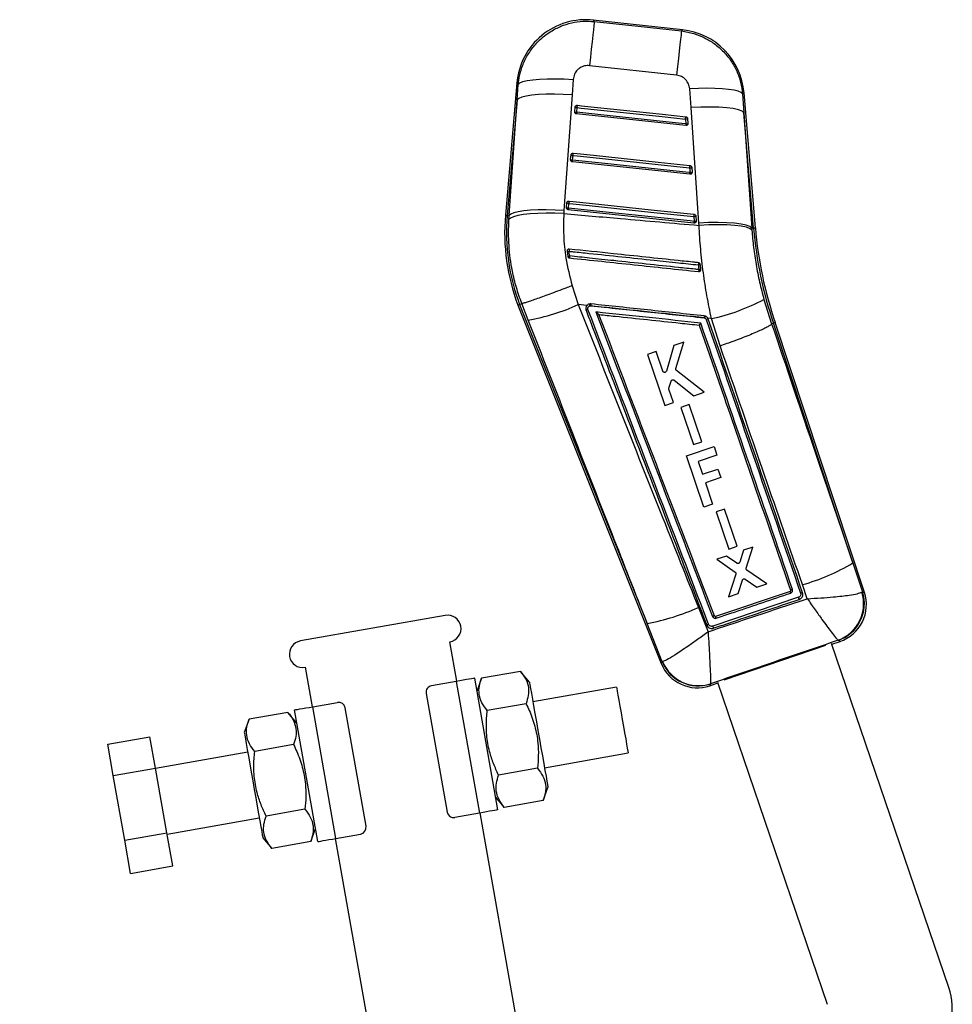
# Model space of a CAD drawing. Extents: x 42 to 518, y 34 to 408.
# Tile 5 of 14: x 311 to 395, y 163 to 251. Entities that reach past the tile are written whole.
import ezdxf

# ---------------------------------------------------------------- set-up
doc = ezdxf.new("R2010")
doc.units = 0
doc.header["$LTSCALE"] = 1.5
doc.layers.get('0').update_dxf_attribs({"linetype": 'CONTINUOUS'})
doc.styles.add('SLDTEXTSTYLE0', font='TXT', dxfattribs={"width": 0.75})
doc.dimstyles.new('SLDDIMSTYLE5', dxfattribs={"dimtxt": 5.25, "dimasz": 4.953, "dimexe": 0, "dimexo": 0.0625, "dimgap": 1.3125, "dimtad": 1, "dimdec": 4, "dimlfac": 2.5, "dimzin": 12, "dimtxsty": 'SLDTEXTSTYLE0', "dimsah": 1, "dimcen": 0.09, "dimazin": 3, "dimtfac": 1, "dimtofl": 0, "dimtmove": 0, "dimatfit": 3, "dimtolj": 1, "dimtzin": 12})

# ---------------------------------------------------------------- blocks, each defined once
blk = doc.blocks.new('_D_8')
at = {"color": 179, "linetype": 'CONTINUOUS'}
blk.add_line((351.12, 93.799), (311.128, 93.799), dxfattribs=at)
blk.add_arc((354.224, 93.799), 41.596, 100, 180, dxfattribs=at)
for points in [[(347.001, 134.763), (342.006, 134.357), (342.359, 132.874)], [(312.628, 93.799), (313.682, 98.698), (312.16, 98.788)]]:
    blk.add_solid(points, dxfattribs=at)
at = {"color": 179, "linetype": 'CONTINUOUS', "insert": (312.419, 119.222, 0.06), "char_height": 5.25, "attachment_point": 1, "rotation": 49.98101, "style": 'SLDTEXTSTYLE0'}
blk.add_mtext('80°', dxfattribs=at)

msp = doc.modelspace()

# ---------------------------------------------------------------- linework, layer by layer
at = {"color": 7, "linetype": 'CONTINUOUS'}
for p, q in [((370.592715, 250.222687), (362.587226, 251.092947)), ((370.066271, 246.151925), (362.244094, 247.000835)), ((360.785951, 245.766429), (360.687663, 244.382248)), ((355.727064, 245.451091), (354.703391, 233.577372)), ((355.759538, 243.933783), (355.85491, 245.318339)), ((371.354249, 243.24239), (371.238871, 244.922007)), ((355.759538, 243.933783), (354.865474, 233.563397)), ((355.030155, 233.549199), (355.759538, 243.933783)), ((360.687663, 244.382248), (359.957406, 233.998148)), ((375.985545, 244.461105), (376.097973, 242.781345)), ((377.128603, 232.44303), (376.111447, 244.566605)), ((360.92437, 242.865539), (360.960829, 243.288425)), ((361.10295, 242.817796), (361.139407, 243.240682)), ((372.059618, 232.876528), (371.354249, 243.24239)), ((360.92374, 242.85321), (360.92437, 242.865539)), ((361.10295, 242.817796), (361.087156, 242.668567)), ((370.882464, 241.630203), (361.087156, 242.668567)), ((370.862126, 242.209972), (370.898254, 241.779388)), ((371.047565, 242.256133), (371.083691, 241.825549)), ((376.097973, 242.781345), (376.804294, 232.415823)), ((376.966489, 232.429431), (376.097973, 242.781345)), ((370.898254, 241.779388), (370.882464, 241.630203)), ((371.083691, 241.825549), (371.080901, 241.776187)), ((360.553945, 238.568927), (360.590404, 238.991813)), ((360.73254, 238.521174), (360.768998, 238.94406)), ((360.553313, 238.556508), (360.553945, 238.568927)), ((371.249504, 237.255422), (360.716731, 238.371954)), ((371.229183, 237.835191), (371.26531, 237.404607)), ((371.414606, 237.881351), (371.450732, 237.450767)), ((371.450732, 237.450767), (371.447959, 237.401495)), ((360.182888, 234.259833), (360.18352, 234.272314)), ((360.18352, 234.272314), (360.219979, 234.6952)), ((360.362126, 234.224562), (360.398583, 234.647448)), ((354.865474, 233.563397), (355.030155, 233.549199)), ((355.006948, 233.189166), (355.030155, 233.549199)), ((359.957406, 233.998148), (359.941588, 233.735398)), ((371.616545, 232.880632), (360.346307, 234.075342)), ((371.596235, 233.460409), (371.632362, 233.029825)), ((371.781647, 233.506561), (371.817772, 233.075977)), ((371.817772, 233.075977), (371.815013, 233.026768)), ((372.074244, 232.669506), (372.059618, 232.876528)), ((376.966489, 232.429431), (376.804294, 232.415823)), ((376.804294, 232.415823), (376.816805, 232.233397)), ((360.233632, 230.379901), (360.23396, 230.34151)), ((360.23396, 230.34151), (360.289366, 229.907475)), ((372.237957, 228.675214), (372.239565, 228.730915)), ((360.692892, 227.259419), (361.236875, 225.559355)), ((355.826475, 225.518487), (355.978057, 225.577567)), ((355.826475, 225.518487), (368.688284, 193.35488)), ((355.978057, 225.577567), (356.168113, 225.651632)), ((355.978057, 225.577567), (367.42389, 196.954901)), ((356.168328, 225.651676), (356.168113, 225.651632)), ((356.75261, 224.170856), (356.168328, 225.651676)), ((362.016286, 225.477601), (361.236875, 225.559355)), ((362.28328, 225.449599), (362.363269, 225.454319)), ((377.899128, 226.020346), (378.585593, 223.838262)), ((363.091065, 224.673028), (363.091301, 224.672411)), ((372.524114, 224.379996), (372.568815, 224.371002)), ((373.193239, 224.305485), (372.863444, 224.340085)), ((372.900742, 224.25995), (372.863444, 224.340085)), ((373.970706, 221.850664), (373.193239, 224.305485)), ((378.585593, 223.838262), (378.585342, 223.83802)), ((378.749062, 223.893104), (378.585593, 223.838262)), ((378.749062, 223.893104), (378.9033, 223.944844)), ((385.861935, 202.380509), (378.749062, 223.893104)), ((386.913692, 199.717746), (378.9033, 223.944844)), ((369.819297, 221.891175), (369.143898, 219.595382)), ((370.709465, 222.194237), (369.819297, 221.891175)), ((369.992187, 219.816933), (370.709465, 222.194237)), ((368.228367, 221.34952), (367.448341, 221.083955)), ((367.448341, 221.083955), (369.008019, 216.499881)), ((368.827408, 219.588927), (368.228367, 221.34952)), ((372.545455, 217.704175), (370.04925, 219.638307)), ((369.378012, 218.069107), (369.575761, 218.703807)), ((369.83773, 218.785096), (371.619264, 217.388863)), ((369.788108, 216.765455), (369.379342, 217.966799)), ((371.619264, 217.388863), (372.545455, 217.704175)), ((369.008019, 216.499881), (369.788108, 216.765455)), ((371.178844, 216.585712), (370.433059, 216.331805)), ((372.313082, 213.252262), (371.178844, 216.585712)), ((370.433059, 216.331805), (371.567245, 212.998346)), ((371.567245, 212.998346), (372.313082, 213.252262)), ((370.954412, 211.978186), (373.42129, 212.81778)), ((373.42129, 212.81778), (373.684234, 212.045206)), ((372.51455, 207.394219), (370.954412, 211.978186)), ((373.684234, 212.045206), (371.99747, 211.471114)), ((371.99747, 211.471114), (372.385927, 210.329763)), ((372.385927, 210.329763), (373.774178, 210.802252)), ((373.774178, 210.802252), (374.033817, 210.039378)), ((374.033817, 210.039378), (372.645565, 209.566898)), ((372.645565, 209.566898), (373.294663, 207.659731)), ((373.294663, 207.659731), (372.51455, 207.394219)), ((374.368586, 207.213662), (373.622797, 206.959755)), ((373.622797, 206.959755), (374.75701, 203.626261)), ((375.502854, 203.880177), (374.368586, 207.213662)), ((374.75701, 203.626261), (375.502854, 203.880177)), ((376.069239, 203.514386), (375.721381, 202.442629)), ((376.907829, 203.79988), (376.069239, 203.514386)), ((376.312888, 201.919992), (376.907829, 203.79988)), ((374.540698, 202.994002), (373.684529, 202.702517)), ((373.684529, 202.702517), (375.313276, 201.5602)), ((375.469198, 202.35754), (374.540698, 202.994002)), ((385.861935, 202.380509), (386.741373, 199.794582)), ((378.16195, 200.507156), (376.376921, 201.7339)), ((375.375779, 201.373572), (374.716468, 199.33419)), ((375.588947, 199.631209), (375.969969, 200.835208)), ((376.224333, 200.921307), (377.255001, 200.198398)), ((380.237666, 199.82448), (373.562999, 197.579963)), ((377.255001, 200.198398), (378.16195, 200.507156)), ((380.288756, 199.929408), (380.291832, 199.917642)), ((381.789068, 199.16885), (381.349539, 200.43344)), ((381.369791, 199.685792), (381.362518, 199.708895)), ((386.687273, 199.756084), (386.741373, 199.794582)), ((381.004752, 199.296863), (373.298209, 196.703225)), ((374.716468, 199.33419), (375.588947, 199.631209)), ((372.012219, 198.392359), (372.886768, 196.200767)), ((349.312805, 197.666384), (336.313343, 195.374226)), ((373.459957, 197.628109), (373.460062, 197.62784)), ((368.770654, 193.515719), (367.42389, 196.954901)), ((350.354693, 191.75754), (349.729561, 195.302843)), ((383.987657, 195.087033), (384.736312, 195.341838)), ((384.5711, 195.432953), (384.549736, 195.439033)), ((383.417676, 194.973137), (374.284765, 191.864783)), ((394.475959, 164.270503), (383.96336, 195.158424)), ((368.770654, 193.515719), (368.810526, 193.519961)), ((336.730098, 193.01069), (337.355231, 189.465382)), ((356.047728, 192.648632), (352.558985, 192.033472)), ((356.855993, 191.685379), (356.047728, 192.648632)), ((350.295605, 191.747119), (348.079788, 191.356411)), ((350.295605, 191.747119), (352.379383, 179.929427)), ((351.920538, 192.033637), (354.004316, 180.215945)), ((352.558985, 192.033472), (352.128917, 190.85187)), ((364.672795, 191.235926), (357.16856, 189.912725)), ((373.029873, 191.357591), (373.763592, 191.607309)), ((373.105826, 191.536405), (373.098411, 191.524791)), ((373.739296, 191.678696), (383.578501, 162.769329)), ((347.593092, 190.661339), (349.468493, 180.025415)), ((337.873166, 177.371588), (335.789386, 189.18928)), ((337.41432, 189.475802), (339.630138, 189.866511)), ((339.498099, 177.658106), (337.41432, 189.475802)), ((342.20061, 178.743891), (340.325212, 189.379815)), ((356.559033, 189.748878), (353.07029, 189.133722)), ((331.700757, 188.355605), (331.270687, 187.174002)), ((335.189499, 188.970765), (331.700757, 188.355605)), ((335.997765, 188.007512), (335.189499, 188.970765)), ((319.027654, 186.120341), (322.809314, 186.787152)), ((323.307485, 183.961887), (322.809314, 186.787152)), ((319.525826, 183.295081), (319.027654, 186.120341)), ((335.700804, 186.071011), (332.212062, 185.455851)), ((331.583254, 185.401348), (323.310869, 183.9427)), ((358.210449, 184.003881), (365.714684, 185.327078)), ((319.525826, 183.295081), (323.307485, 183.961887)), ((324.329984, 178.163014), (323.307485, 183.961887)), ((357.581642, 183.949375), (354.092899, 183.334214)), ((320.548324, 177.496203), (319.525826, 183.295081)), ((358.092947, 181.04962), (358.523016, 182.231227)), ((353.795938, 181.397713), (354.604204, 180.43446)), ((336.723414, 180.271507), (333.234672, 179.656347)), ((358.092947, 181.04962), (354.604204, 180.43446)), ((324.352758, 178.033856), (332.625144, 179.4925)), ((352.379383, 179.929427), (350.163566, 179.538719)), ((358.950279, 143.009553), (352.438472, 179.939843)), ((337.234719, 177.371753), (337.664787, 178.553356)), ((320.548324, 177.496203), (324.329984, 178.163014)), ((324.854311, 175.189405), (324.329984, 178.163014)), ((332.937711, 177.719846), (333.745975, 176.756593)), ((339.43901, 177.64769), (348.034595, 128.899705)), ((339.498099, 177.658106), (341.713915, 178.048814)), ((321.072651, 174.522594), (320.548324, 177.496203)), ((337.234719, 177.371753), (333.745975, 176.756593)), ((321.072651, 174.522594), (324.854311, 175.189405))]:
    msp.add_line(p, q, dxfattribs=at)
at = {"color": 7, "linetype": 'CONTINUOUS', "flags": 128}
for points in [[(362.676113, 250.965757), (362.662468, 250.841794), (362.634988, 250.590516), (362.594416, 250.218735), (362.541851, 249.736501), (362.478713, 249.156857), (362.406712, 248.495478), (362.327794, 247.770272), (362.244094, 247.000835)], [(362.676113, 250.965757), (366.61868, 250.537104), (370.498137, 250.1153)], [(370.498137, 250.1153), (370.484491, 249.991355), (370.457018, 249.740166), (370.416461, 249.368537), (370.363916, 248.886509), (370.300804, 248.307107), (370.228831, 247.646014), (370.149942, 246.921084), (370.066271, 246.151925)], [(355.85491, 245.318339), (355.997502, 245.450858), (356.2694, 245.56825), (356.663118, 245.667277), (357.167814, 245.745195), (357.769589, 245.799885), (358.451872, 245.829819), (359.195875, 245.834191), (359.981109, 245.812858), (360.785951, 245.766429)], [(375.985545, 244.461105), (375.849405, 244.589207), (375.589953, 244.703309), (375.213989, 244.800414), (374.73137, 244.877983), (374.154749, 244.93397), (373.499244, 244.966916), (372.78204, 244.975955), (372.02194, 244.960854), (371.238871, 244.922007)], [(360.687663, 244.382248), (359.886285, 244.427578), (359.104253, 244.448043), (358.362914, 244.443099), (357.682502, 244.41287), (357.081589, 244.358189), (356.576578, 244.280539), (356.181254, 244.182048), (355.906407, 244.065399), (355.759538, 243.933783)], [(361.139407, 243.240682), (361.143131, 243.275819), (361.146845, 243.310849), (361.150409, 243.344457), (361.15369, 243.375392), (361.156564, 243.402464), (361.158923, 243.424673), (361.160677, 243.441177), (361.161761, 243.451352)], [(361.139407, 243.240682), (361.502771, 243.202166), (362.956226, 243.048082), (368.770049, 242.431755), (370.862126, 242.209972)], [(361.161761, 243.451352), (361.525125, 243.412835), (362.978581, 243.25876), (368.792406, 242.642451), (370.884483, 242.420677)], [(376.097973, 242.781345), (375.930507, 242.923377), (375.609856, 243.047429), (375.14654, 243.149442), (374.555761, 243.226064), (373.856901, 243.274782), (373.072889, 243.293996), (372.229447, 243.283088), (371.354249, 243.24239)], [(370.898254, 241.779388), (370.53489, 241.817913), (369.081434, 241.971988), (363.267611, 242.588315), (361.10295, 242.817796)], [(370.862126, 242.209972), (370.865849, 242.2451), (370.869563, 242.280138), (370.873129, 242.313746), (370.87641, 242.344681), (370.879284, 242.371763), (370.881643, 242.39398), (370.883398, 242.410494), (370.884483, 242.420677)], [(360.768998, 238.94406), (360.772722, 238.979197), (360.776435, 239.014227), (360.779999, 239.047844), (360.783279, 239.07877), (360.78615, 239.105851), (360.788506, 239.12806), (360.790258, 239.144565), (360.791339, 239.154739)], [(360.768998, 238.94406), (361.132362, 238.905544), (362.585817, 238.751469), (368.399641, 238.135151), (371.229183, 237.835191)], [(360.791339, 239.154739), (361.154703, 239.116223), (362.608159, 238.962148), (368.421985, 238.345838), (371.251527, 238.045896)], [(360.716731, 238.371954), (360.71702, 238.374699), (360.717881, 238.382835), (360.719289, 238.396121), (360.7212, 238.414163), (360.723557, 238.436408), (360.726289, 238.462193), (360.729314, 238.490731), (360.73254, 238.521174)], [(371.26531, 237.404607), (370.901946, 237.443123), (369.448491, 237.597207), (363.634667, 238.213525), (360.73254, 238.521174)], [(371.229183, 237.835191), (371.232908, 237.870328), (371.236621, 237.905357), (371.240184, 237.938965), (371.243464, 237.9699), (371.246337, 237.996981), (371.248694, 238.019199), (371.250445, 238.035704), (371.251527, 238.045896)], [(371.249504, 237.255422), (371.249793, 237.258158), (371.250654, 237.266294), (371.252061, 237.27958), (371.253972, 237.297622), (371.256329, 237.319858), (371.25906, 237.345634), (371.262085, 237.374172), (371.26531, 237.404607)], [(360.362126, 234.224562), (360.358899, 234.194119), (360.355873, 234.16558), (360.35314, 234.139795), (360.350782, 234.117551), (360.348869, 234.099508), (360.34746, 234.086222), (360.346597, 234.078086), (360.346307, 234.075342)], [(371.632362, 233.029825), (371.268998, 233.068342), (369.815542, 233.222417), (364.001718, 233.838735), (360.362126, 234.224562)], [(360.420916, 234.858126), (360.419837, 234.847952), (360.418088, 234.831447), (360.415733, 234.80923), (360.412863, 234.782157), (360.409584, 234.751222), (360.406021, 234.717614), (360.402308, 234.682585), (360.398583, 234.647448)], [(360.398583, 234.647448), (360.761947, 234.608931), (362.215403, 234.454856), (368.029228, 233.838538), (371.596235, 233.460409)], [(360.420916, 234.858126), (360.78428, 234.81961), (362.237737, 234.665535), (368.051562, 234.049235), (371.61857, 233.671106)], [(359.941588, 233.735398), (359.137464, 233.765153), (358.352874, 233.770356), (357.609331, 233.750848), (356.927225, 233.70719), (356.325257, 233.640555), (355.819934, 233.552776), (355.425112, 233.446274), (355.151617, 233.323947), (355.006948, 233.189166)], [(359.957406, 233.998148), (359.156136, 234.043432), (358.374228, 234.063853), (357.63302, 234.058855), (356.952738, 234.028573), (356.351947, 233.973829), (355.84704, 233.896125), (355.451797, 233.797581), (355.177002, 233.680878), (355.030155, 233.549199)], [(371.61857, 233.671106), (371.617491, 233.660922), (371.615741, 233.644409), (371.613386, 233.6222), (371.610515, 233.595119), (371.607236, 233.564184), (371.603673, 233.530576), (371.599959, 233.495537), (371.596235, 233.460409)], [(371.632362, 233.029825), (371.629136, 232.999391), (371.626111, 232.970853), (371.623377, 232.945077), (371.621019, 232.922832), (371.619107, 232.904799), (371.617699, 232.891513), (371.616836, 232.883377), (371.616545, 232.880632)], [(376.804294, 232.415823), (376.636797, 232.557819), (376.316075, 232.681836), (375.852652, 232.783804), (375.261738, 232.86039), (374.562724, 232.909054), (373.778551, 232.928223), (372.934955, 232.917262), (372.059618, 232.876528)], [(376.816805, 232.233397), (376.648749, 232.37432), (376.327745, 232.496522), (375.864312, 232.595987), (375.273642, 232.669462), (374.575094, 232.714541), (373.791568, 232.729731), (372.948743, 232.714559), (372.074244, 232.669506)], [(351.920538, 192.033637), (351.889316, 192.028134), (351.796848, 192.011827), (351.646688, 191.985349), (351.444607, 191.94972), (351.19837, 191.9063), (350.91744, 191.856764), (350.612615, 191.803017), (350.295605, 191.747119)], [(356.855993, 191.685379), (356.867361, 191.620908), (356.901155, 191.429255), (356.956453, 191.115642), (357.031747, 190.68863), (357.124983, 190.159864), (357.233617, 189.54377), (357.354687, 188.857146), (357.484889, 188.11873), (357.620674, 187.348663), (357.758335, 186.567944), (357.894119, 185.797873), (358.024322, 185.059456), (358.145392, 184.372837), (358.254026, 183.756743), (358.347262, 183.227977), (358.422556, 182.800964), (358.477854, 182.487352), (358.511648, 182.295699), (358.523016, 182.231227)], [(364.672795, 191.235926), (364.674901, 191.223981), (364.695968, 191.104502), (364.738791, 190.861646), (364.801497, 190.506021), (364.881345, 190.053179), (364.974847, 189.522902), (365.077916, 188.938373), (365.186046, 188.325135), (365.294513, 187.709988), (365.398575, 187.119822), (365.493686, 186.580425), (365.575687, 186.11537), (365.640995, 185.744993)], [(335.789386, 189.18928), (335.82061, 189.194787), (335.913079, 189.211091), (336.063238, 189.237569), (336.26532, 189.273202), (336.511556, 189.316618), (336.792486, 189.366154), (337.097312, 189.419905), (337.41432, 189.475802)], [(331.270687, 187.174002), (331.282055, 187.109531), (331.315851, 186.917874), (331.371147, 186.604265), (331.446441, 186.177253), (331.539677, 185.648487), (331.648311, 185.032388), (331.769381, 184.345769), (331.899584, 183.607353), (332.035369, 182.837282), (332.173029, 182.056566), (332.308813, 181.286495), (332.439017, 180.548079), (332.560087, 179.861456), (332.668721, 179.245361), (332.761957, 178.716595), (332.837251, 178.289583), (332.892549, 177.97597), (332.926343, 177.784317), (332.937711, 177.719846)], [(365.640995, 185.744993), (365.686756, 185.485467), (365.71097, 185.348147), (365.714684, 185.327078)], [(354.004316, 180.215945), (353.973094, 180.210438), (353.880626, 180.194134), (353.730466, 180.167657), (353.528385, 180.132023), (353.282148, 180.088607), (353.001218, 180.039071), (352.696392, 179.985324), (352.379383, 179.929427)], [(337.873166, 177.371588), (337.904389, 177.377095), (337.996856, 177.393399), (338.147017, 177.419876), (338.349097, 177.45551), (338.595335, 177.498926), (338.876263, 177.548462), (339.181089, 177.602209), (339.498099, 177.658106)]]:
    msp.add_lwpolyline(points, dxfattribs=at)
at = {"color": 8, "linetype": 'CONTINUOUS', "flags": 128}
for points in [[(362.587226, 251.092947), (362.597428, 251.078356), (362.676113, 250.965757)], [(370.498137, 250.1153), (370.582239, 250.210796), (370.592715, 250.222687)], [(355.85491, 245.318339), (355.741821, 245.435766), (355.727064, 245.451091)], [(376.111447, 244.566605), (376.097553, 244.554965), (375.985545, 244.461105)], [(354.703391, 233.577372), (354.713528, 233.576504), (354.743931, 233.573876), (354.794588, 233.569513), (354.865474, 233.563397)], [(376.966489, 232.429431), (377.037389, 232.435376), (377.088056, 232.439632), (377.118466, 232.44218), (377.128603, 232.44303)], [(386.741373, 199.794582), (386.894791, 199.726168), (386.913692, 199.717746)], [(384.736312, 195.341838), (384.718192, 195.35183), (384.5711, 195.432953)], [(368.688284, 193.35488), (368.697313, 193.372511), (368.770654, 193.515719)], [(373.098411, 191.524791), (373.037385, 191.37592), (373.029873, 191.357591)]]:
    msp.add_lwpolyline(points, dxfattribs=at)
at = {"color": 7, "linetype": 'CONTINUOUS'}
for centre, radius, start, end in [((361.915906, 244.917533), 6.2118, 83.50946766, 175.27234683), ((369.921395, 244.047269), 6.2118, 4.61032261, 84.01133607), ((361.120958, 243.529524), 0.289431, 236.40925064, 273.65450771), ((361.084503, 243.106649), 0.289442, 236.40993353, 273.65412119), ((370.878865, 242.538282), 0.328737, 267.08119492, 300.87556534), ((370.914995, 242.107685), 0.328724, 267.08078624, 300.87621684), ((360.750569, 239.232983), 0.28951, 236.41128291, 273.64964323), ((360.714086, 238.810008), 0.289422, 236.40542532, 273.65570212), ((371.245899, 238.163536), 0.328771, 267.08553612, 300.87349064), ((371.282026, 237.732949), 0.328768, 267.08554027, 300.8736484), ((360.343679, 234.513458), 0.289484, 236.40934109, 273.65346379), ((360.380146, 234.936376), 0.289516, 236.41146449, 273.65118384), ((372.91348, 232.007424), 18.277639, 175.072528, 200.79408993), ((372.91348, 232.007424), 18.114955, 175.072528, 200.79022316), ((371.612975, 233.788676), 0.328694, 267.08082263, 300.87462005), ((371.649103, 233.358078), 0.328679, 267.08041586, 300.87535063), ((412.622761, 235.42096), 35.781545, 184.79583065, 198.79440523), ((412.622761, 235.42096), 35.618861, 184.79583065, 198.79583065), ((360.293521, 231.013179), 0.674305, 264.93250809, 280.27619754), ((360.306881, 230.753645), 0.846352, 268.81419323, 281.03183359), ((391.996812, 227.058987), 31.753969, 173.70009332, 174.05168706), ((380.854645, 227.726713), 20.503772, 173.85108002, 174.33325834), ((396.811444, 226.55131), 24.941778, 173.62953482, 174.07457477), ((371.947237, 229.938326), 0.814085, 273.92259294, 287.04230771), ((388.625423, 226.906397), 16.665289, 173.82327752, 174.42068663), ((371.974782, 229.724012), 1.02779, 274.58158349, 284.92913915), ((353.556912, 242.426996), 18.53373, 279.92890666, 294.48012775), ((360.589157, 225.102484), 1.729317, 11.57928044, 17.13862375), ((371.332579, 224.544599), 9.015326, 173.14613908, 174.20852987), ((369.314847, 242.262827), 18.371392, 282.18743361, 297.85681063), ((362.309533, 224.476518), 0.678378, 107.0942047, 123.14122173), ((380.045061, 223.623351), 7.558912, 172.99631743, 174.25508298), ((374.311771, 223.88635), 1.809083, 159.18390337, 164.46071325), ((372.940256, 223.734528), 0.526905, 94.30076622, 113.66287605), ((376.666429, 217.489047), 17.686866, 285.35381663, 301.32593867), ((383.344439, 198.723535), 3.498671, 290.1513636, 17.16508968), ((383.422931, 198.725023), 3.486548, 289.22713096, 17.86453449), ((383.617872, 198.628023), 3.4713, 288.44292524, 18.58152545), ((364.141165, 215.474912), 18.808697, 280.05144191, 294.73862784), ((349.521183, 196.484615), 1.2, 280, 100), ((367.644542, 195.454119), 6.288667, 18.22198244, 19.7577232), ((336.52172, 194.192459), 1.2, 100, 280), ((371.998273, 194.832549), 3.485909, 202.19487314, 288.39677533), ((372.036855, 194.864014), 3.495093, 202.61606208, 287.80924794), ((371.911431, 194.643775), 3.4713, 201.39373213, 289.11927219), ((348.183977, 190.765526), 0.6, 100, 190), ((339.734326, 189.275624), 0.6, 10, 100), ((350.059377, 180.129602), 0.6, 190, 280), ((341.609727, 178.639701), 0.6, 280, 10), ((388.795922, 162.337323), 6, 348.79583065, 18.79583065)]:
    msp.add_arc(centre, radius, start, end, dxfattribs=at)
for points, knots in [([(355.85491, 245.318339), (355.85697, 245.340945), (355.892128, 245.726689), (356.034234, 246.46985), (356.419257, 247.495621), (356.978872, 248.433575), (357.748563, 249.331586), (358.665804, 250.047715), (359.677099, 250.561763), (360.646727, 250.868768), (361.657707, 251.022321), (362.336644, 250.984612), (362.676113, 250.965757)], [0, 0, 0, 0, 0.006912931, 0.117963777, 0.229014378, 0.338921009, 0.448826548, 0.587594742, 0.690333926, 0.793072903, 0.896536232, 1, 1, 1, 1]), ([(370.498137, 250.1153), (370.871472, 250.053507), (371.579678, 249.936286), (372.562731, 249.534973), (373.477033, 248.989688), (374.289327, 248.28133), (374.969042, 247.434607), (375.481653, 246.513732), (375.84325, 245.514219), (375.938113, 244.812145), (375.985545, 244.461105)], [0, 0, 0, 0, 0.1328493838, 0.2520121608, 0.3711754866, 0.5063245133, 0.6288592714, 0.7513951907, 0.8756965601, 1, 1, 1, 1]), ([(362.244094, 247.000835), (362.24324, 247.000928), (362.097919, 247.016699), (361.80067, 246.999061), (361.434966, 246.846734), (361.122557, 246.596084), (360.870372, 246.246233), (360.814576, 245.929121), (360.785951, 245.766429)], [0, 0, 0, 0, 0.0012024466, 0.2046366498, 0.4080488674, 0.5466770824, 0.7674270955, 1, 1, 1, 1]), ([(371.238871, 244.922007), (371.238579, 244.926042), (371.22754, 245.078681), (371.153491, 245.378495), (370.939521, 245.705113), (370.654726, 245.955949), (370.371598, 246.101639), (370.146885, 246.138648), (370.066271, 246.151925)], [0, 0, 0, 0, 0.00665741, 0.251814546, 0.497181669, 0.631988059, 0.867980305, 1, 1, 1, 1]), ([(360.960829, 243.288425), (360.963499, 243.304347), (360.969516, 243.340218), (360.99958, 243.389878), (361.046598, 243.429604), (361.103381, 243.452344), (361.142869, 243.451673), (361.161761, 243.451352)], [0, 0, 0, 0, 0.169241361, 0.38130628, 0.593398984, 0.805476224, 1, 1, 1, 1]), ([(361.087156, 242.668567), (361.067182, 242.672671), (361.027239, 242.680877), (360.976617, 242.717139), (360.940231, 242.7666), (360.924835, 242.8149), (360.923996, 242.844226), (360.92374, 242.85321)], [0, 0, 0, 0, 0.223194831, 0.446333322, 0.671049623, 0.899224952, 1, 1, 1, 1]), ([(370.884483, 242.420677), (370.886178, 242.420483), (370.908183, 242.41796), (370.94976, 242.405023), (370.999923, 242.368254), (371.034975, 242.317248), (371.045763, 242.277017), (371.047529, 242.25655), (371.047565, 242.256133)], [0, 0, 0, 0, 0.02033207, 0.263979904, 0.507644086, 0.751290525, 0.994929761, 1, 1, 1, 1]), ([(371.080901, 241.776187), (371.074827, 241.756237), (371.062675, 241.716327), (371.020296, 241.668421), (370.965874, 241.637113), (370.917144, 241.627795), (370.889587, 241.629709), (370.882464, 241.630203)], [0, 0, 0, 0, 0.232171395, 0.464458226, 0.694598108, 0.921063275, 1, 1, 1, 1]), ([(360.590404, 238.991813), (360.593067, 239.007703), (360.599074, 239.043542), (360.629091, 239.093192), (360.676093, 239.132937), (360.732893, 239.155714), (360.772415, 239.155055), (360.791339, 239.154739)], [0, 0, 0, 0, 0.1689125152, 0.3809859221, 0.5930674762, 0.8051430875, 1, 1, 1, 1]), ([(360.716731, 238.371954), (360.696757, 238.376058), (360.656814, 238.384264), (360.606189, 238.420527), (360.569811, 238.469993), (360.554419, 238.51826), (360.553572, 238.547554), (360.553313, 238.556508)], [0, 0, 0, 0, 0.2232699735, 0.4464834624, 0.671302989, 0.8995252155, 1, 1, 1, 1]), ([(371.251527, 238.045896), (371.253192, 238.045704), (371.275166, 238.043175), (371.316722, 238.030283), (371.366902, 237.993535), (371.401984, 237.942548), (371.412789, 237.902289), (371.414568, 237.881795), (371.414606, 237.881351)], [0, 0, 0, 0, 0.019977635, 0.263630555, 0.507289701, 0.750934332, 0.994603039, 1, 1, 1, 1]), ([(371.447959, 237.401495), (371.441895, 237.38154), (371.429765, 237.341621), (371.387408, 237.293693), (371.333003, 237.262365), (371.284247, 237.252995), (371.256658, 237.254922), (371.249504, 237.255422)], [0, 0, 0, 0, 0.2321099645, 0.4643042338, 0.6943605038, 0.920748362, 1, 1, 1, 1]), ([(360.346307, 234.075342), (360.326332, 234.079445), (360.286389, 234.087651), (360.235764, 234.123915), (360.199383, 234.173382), (360.184003, 234.22163), (360.183148, 234.250902), (360.182888, 234.259833)], [0, 0, 0, 0, 0.223322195, 0.446587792, 0.671461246, 0.89976824, 1, 1, 1, 1]), ([(360.219979, 234.6952), (360.222637, 234.711071), (360.228636, 234.746892), (360.258627, 234.796534), (360.305612, 234.836297), (360.362426, 234.859101), (360.40197, 234.858442), (360.420916, 234.858126)], [0, 0, 0, 0, 0.168708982, 0.380773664, 0.592855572, 0.804924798, 1, 1, 1, 1]), ([(359.941588, 233.735398), (359.924657, 233.076287), (359.890536, 231.747988), (360.102904, 229.56092), (360.482158, 228.081476), (360.692892, 227.259419)], [0, 0, 0, 0, 0.304423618, 0.6135011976, 1, 1, 1, 1]), ([(359.941588, 233.735398), (361.639881, 233.584135), (365.683674, 233.223963), (369.728275, 232.873046), (372.074244, 232.669506)], [0, 0, 0, 0, 0.419975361, 1, 1, 1, 1]), ([(371.618569, 233.671106), (371.638786, 233.666964), (371.679218, 233.658682), (371.730342, 233.622098), (371.766802, 233.572397), (371.779337, 233.530776), (371.781448, 233.508651), (371.781647, 233.506561)], [0, 0, 0, 0, 0.243653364, 0.487299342, 0.730939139, 0.974583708, 1, 1, 1, 1]), ([(356.168113, 225.651632), (356.000882, 226.128624), (355.665148, 227.086236), (355.256026, 228.823206), (354.963799, 230.868444), (354.992479, 232.410959), (355.006948, 233.189166)], [0, 0, 0, 0, 0.196932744, 0.395362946, 0.69495734, 1, 1, 1, 1]), ([(371.815013, 233.026768), (371.808956, 233.006809), (371.79684, 232.966886), (371.754495, 232.91895), (371.700103, 232.887598), (371.65133, 232.878221), (371.62372, 232.880135), (371.616545, 232.880632)], [0, 0, 0, 0, 0.232064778, 0.46419672, 0.694200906, 0.920536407, 1, 1, 1, 1]), ([(373.193239, 224.305485), (373.050586, 224.987147), (372.765284, 226.350445), (372.445475, 228.439649), (372.20187, 230.552374), (372.116786, 231.963799), (372.074244, 232.669506)], [0, 0, 0, 0, 0.246888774, 0.493767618, 0.746885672, 1, 1, 1, 1]), ([(376.816805, 232.233397), (376.860452, 231.723055), (376.947748, 230.702351), (377.181304, 229.144297), (377.487917, 227.576019), (377.762053, 226.538921), (377.899128, 226.020346)], [0, 0, 0, 0, 0.245831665, 0.491672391, 0.745823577, 1, 1, 1, 1]), ([(360.4346, 230.543435), (360.415124, 230.543684), (360.375034, 230.544197), (360.317901, 230.520278), (360.271194, 230.479507), (360.242226, 230.429917), (360.236194, 230.394812), (360.233632, 230.379901)], [0, 0, 0, 0, 0.201754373, 0.415292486, 0.628820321, 0.842347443, 1, 1, 1, 1]), ([(360.289366, 229.907475), (360.294235, 229.887389), (360.303973, 229.847216), (360.342853, 229.79774), (360.393281, 229.762789), (360.432301, 229.755031), (360.451074, 229.751299)], [0, 0, 0, 0, 0.254755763, 0.509527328, 0.764035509, 1, 1, 1, 1]), ([(360.468834, 229.922933), (360.456609, 230.0114), (360.436968, 230.153529), (360.420159, 230.295926), (360.413812, 230.349691)], [0, 0, 0, 0, 0.622435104, 1, 1, 1, 1]), ([(360.413812, 230.349691), (360.534939, 230.336903), (361.140572, 230.272962), (363.684225, 230.004363), (366.833823, 229.671838), (370.091231, 229.327956), (371.410613, 229.188675), (372.002927, 229.126147)], [0, 0, 0, 0, 0.031355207, 0.156776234, 0.658460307, 0.846671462, 1, 1, 1, 1]), ([(372.023675, 229.318766), (371.902935, 229.331524), (371.297693, 229.395478), (368.754446, 229.664226), (365.012161, 230.059682), (361.754378, 230.403962), (360.4346, 230.543435)], [0, 0, 0, 0, 0.03125539, 0.156675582, 0.658356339, 1, 1, 1, 1]), ([(360.451074, 229.751299), (362.382409, 229.547183), (366.245079, 229.13895), (370.10775, 228.730754), (372.039085, 228.526656)], [0, 0, 0, 0, 0.500000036, 1, 1, 1, 1]), ([(372.05688, 228.699506), (371.935754, 228.712291), (371.33012, 228.776217), (368.786464, 229.044748), (365.637981, 229.377149), (362.380932, 229.72104), (361.061907, 229.860312), (360.468834, 229.922933)], [0, 0, 0, 0, 0.031358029, 0.156790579, 0.658520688, 0.846460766, 1, 1, 1, 1]), ([(372.002927, 229.126147), (372.013274, 229.044325), (372.031253, 228.902147), (372.049243, 228.759893), (372.05688, 228.699506)], [0, 0, 0, 0, 0.575498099, 1, 1, 1, 1]), ([(372.185827, 229.159988), (372.185494, 229.162398), (372.182367, 229.185019), (372.16773, 229.226844), (372.128943, 229.275409), (372.078621, 229.308213), (372.04104, 229.315431), (372.023675, 229.318766)], [0, 0, 0, 0, 0.029972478, 0.281321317, 0.532706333, 0.784082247, 1, 1, 1, 1]), ([(372.239565, 228.730915), (372.224576, 228.8506), (372.206658, 228.993657), (372.188753, 229.13663), (372.185827, 229.159988)], [0, 0, 0, 0, 0.836624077, 1, 1, 1, 1]), ([(372.039085, 228.526656), (372.059711, 228.526502), (372.100963, 228.526195), (372.158668, 228.551731), (372.204682, 228.593431), (372.22939, 228.638041), (372.235971, 228.666598), (372.237957, 228.675214)], [0, 0, 0, 0, 0.225498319, 0.45099553, 0.676597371, 0.902419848, 1, 1, 1, 1]), ([(360.692892, 227.259419), (360.666744, 227.249364), (360.480733, 227.177834), (360.039576, 227.009143), (359.380354, 226.759954), (358.664011, 226.493321), (358.006372, 226.253082), (357.42363, 226.04503), (356.934913, 225.876208), (356.553167, 225.751031), (356.281903, 225.670289), (356.206186, 225.657881), (356.168328, 225.651676)], [0, 0, 0, 0, 0.011732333, 0.083460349, 0.198031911, 0.31260373, 0.427171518, 0.541739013, 0.656304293, 0.770869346, 0.885434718, 1, 1, 1, 1]), ([(361.236875, 225.559355), (363.762432, 219.173376), (367.345076, 210.114512), (370.948888, 201.063058), (372.012219, 198.392359)], [0, 0, 0, 0, 0.70494254, 1, 1, 1, 1]), ([(362.016286, 225.477601), (362.011486, 225.471934), (361.975886, 225.429899), (361.931208, 225.350166), (361.917898, 225.269882), (361.912404, 225.236739)], [0, 0, 0, 0, 0.083834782, 0.621791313, 1, 1, 1, 1]), ([(362.381678, 225.620464), (362.333769, 225.620732), (362.237953, 225.621266), (362.108797, 225.566527), (362.045356, 225.505545), (362.016286, 225.477601)], [0, 0, 0, 0, 0.351402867, 0.702793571, 1, 1, 1, 1]), ([(362.110128, 225.124926), (362.102485, 225.1536), (362.087728, 225.208957), (362.103461, 225.293941), (362.143341, 225.366317), (362.205085, 225.423417), (362.257214, 225.440871), (362.28328, 225.449599)], [0, 0, 0, 0, 0.212400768, 0.410046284, 0.607027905, 0.803505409, 1, 1, 1, 1]), ([(372.568815, 224.371002), (369.821215, 224.65914), (366.392708, 225.018685), (362.964188, 225.378199), (362.28328, 225.449599)], [0, 0, 0, 0, 0.801398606, 1, 1, 1, 1]), ([(362.363269, 225.454319), (364.056744, 225.275237), (367.443692, 224.917071), (370.830641, 224.559021), (372.524114, 224.379996)], [0, 0, 0, 0, 0.50000038, 1, 1, 1, 1]), ([(372.542551, 224.545033), (370.849073, 224.724256), (367.462117, 225.082702), (364.075158, 225.44121), (362.381678, 225.620464)], [0, 0, 0, 0, 0.499999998, 1, 1, 1, 1]), ([(361.912404, 225.236739), (361.912017, 225.188382), (361.91149, 225.122548), (361.932961, 225.060905), (361.938661, 225.04454)], [0, 0, 0, 0, 0.734530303, 1, 1, 1, 1]), ([(361.938661, 225.04454), (361.982113, 224.931152), (362.199373, 224.364207), (363.111896, 221.983039), (366.677408, 212.679915), (370.071292, 203.830175), (372.76941, 196.794684)], [0, 0, 0, 0, 0.0120414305, 0.0602071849, 0.2528703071, 1, 1, 1, 1]), ([(372.936625, 196.873532), (371.131744, 201.582238), (367.521997, 210.999615), (363.91408, 220.416501), (362.110128, 225.124926)], [0, 0, 0, 0, 0.500001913, 1, 1, 1, 1]), ([(362.815059, 224.900345), (362.815649, 224.899892), (362.852922, 224.871289), (362.924118, 224.815865), (363.009814, 224.746829), (363.06177, 224.702625), (363.085745, 224.680513), (363.089436, 224.67532), (363.091065, 224.673028)], [0, 0, 0, 0, 0.005314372, 0.335580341, 0.640501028, 0.809009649, 0.915693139, 1, 1, 1, 1]), ([(372.224895, 223.905379), (370.68709, 224.067954), (367.550477, 224.399552), (364.413866, 224.731264), (362.815059, 224.900345)], [0, 0, 0, 0, 0.490275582, 1, 1, 1, 1]), ([(362.815059, 224.900345), (364.579274, 220.295654), (368.068824, 211.187753), (371.559998, 202.079565), (373.286135, 197.576212)], [0, 0, 0, 0, 0.505570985, 1, 1, 1, 1]), ([(373.460061, 197.62784), (371.720945, 202.162402), (368.263537, 211.177228), (364.808443, 220.192115), (363.091301, 224.672411)], [0, 0, 0, 0, 0.503011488, 1, 1, 1, 1]), ([(363.091301, 224.672411), (363.094853, 224.672035), (363.582898, 224.620437), (366.008873, 224.363508), (369.004612, 224.046566), (371.515851, 223.780836), (372.089142, 223.720173)], [0, 0, 0, 0, 0.001184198, 0.162718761, 0.80885733, 1, 1, 1, 1]), ([(372.863444, 224.340085), (372.834822, 224.378591), (372.777576, 224.455606), (372.659927, 224.523468), (372.577692, 224.538577), (372.542551, 224.545033)], [0, 0, 0, 0, 0.364129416, 0.728284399, 1, 1, 1, 1]), ([(367.42389, 196.954901), (366.374015, 199.631998), (362.816153, 208.704258), (359.259644, 217.776034), (356.75261, 224.170856)], [0, 0, 0, 0, 0.295086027, 1, 1, 1, 1]), ([(372.224895, 223.905379), (372.224434, 223.904804), (372.221331, 223.900929), (372.202664, 223.877513), (372.171053, 223.83714), (372.134485, 223.788746), (372.1084, 223.75256), (372.092293, 223.728361), (372.090145, 223.72278), (372.089142, 223.720173)], [0, 0, 0, 0, 0.007093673, 0.047801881, 0.287839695, 0.495431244, 0.676735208, 0.848986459, 1, 1, 1, 1]), ([(372.089142, 223.720173), (372.099606, 223.689795), (372.26818, 223.200431), (373.069252, 220.875153), (375.791346, 212.974456), (378.35646, 205.534167), (380.288756, 199.929408)], [0, 0, 0, 0, 0.003830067, 0.061700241, 0.293180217, 1, 1, 1, 1]), ([(380.458015, 200.004161), (379.093735, 203.963996), (376.349111, 211.93029), (373.604987, 219.898138), (372.224895, 223.905379)], [0, 0, 0, 0, 0.497073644, 1, 1, 1, 1]), ([(372.568815, 224.371002), (372.589253, 224.362968), (372.635236, 224.344893), (372.694301, 224.291969), (372.717288, 224.242077), (372.72878, 224.217133)], [0, 0, 0, 0, 0.285729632, 0.642883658, 1, 1, 1, 1]), ([(372.72878, 224.217133), (374.138227, 220.124641), (376.95708, 211.939778), (379.776323, 203.756824), (381.185924, 199.665407)], [0, 0, 0, 0, 0.500007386, 1, 1, 1, 1]), ([(381.362456, 199.709083), (379.951845, 203.800307), (377.130618, 211.982767), (374.310702, 220.167551), (372.900742, 224.25995)], [0, 0, 0, 0, 0.4999992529, 1, 1, 1, 1]), ([(378.585342, 223.83802), (378.557281, 223.803823), (378.50116, 223.735427), (378.255664, 223.58079), (377.895977, 223.392129), (377.424961, 223.172089), (376.854931, 222.926894), (376.204886, 222.664087), (375.490532, 222.390609), (374.776022, 222.12986), (374.263187, 221.950449), (374.008954, 221.863713), (373.970706, 221.850664)], [0, 0, 0, 0, 0.111332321, 0.22266466, 0.333996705, 0.445329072, 0.556661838, 0.667994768, 0.779328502, 0.890662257, 0.983550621, 1, 1, 1, 1]), ([(378.585342, 223.83802), (379.898782, 219.963689), (382.323863, 212.810283), (384.74987, 205.658733), (385.861935, 202.380509)], [0, 0, 0, 0, 0.541606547, 1, 1, 1, 1]), ([(381.349539, 200.43344), (380.215688, 203.707451), (377.744904, 210.841877), (375.29587, 217.985353), (373.970706, 221.850664)], [0, 0, 0, 0, 0.45890325, 1, 1, 1, 1]), ([(368.992564, 219.476623), (368.973894, 219.47755), (368.936558, 219.479403), (368.885976, 219.505492), (368.847478, 219.543093), (368.833707, 219.574542), (368.827408, 219.588927)], [0, 0, 0, 0, 0.2598670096, 0.5196972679, 0.7803011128, 1, 1, 1, 1]), ([(369.143898, 219.595382), (369.136809, 219.57792), (369.122629, 219.542991), (369.080892, 219.503569), (369.03543, 219.481391), (369.004701, 219.477973), (368.992564, 219.476623)], [0, 0, 0, 0, 0.274360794, 0.548779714, 0.821766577, 1, 1, 1, 1]), ([(370.04925, 219.638307), (370.035641, 219.651216), (370.008427, 219.67703), (369.987007, 219.730009), (369.982998, 219.778418), (369.98976, 219.80676), (369.992187, 219.816933)], [0, 0, 0, 0, 0.280361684, 0.560609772, 0.842286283, 1, 1, 1, 1]), ([(369.575761, 218.703807), (369.583336, 218.721264), (369.598486, 218.756181), (369.641551, 218.794935), (369.690956, 218.817692), (369.725427, 218.819277), (369.740984, 218.819992)], [0, 0, 0, 0, 0.262229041, 0.524493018, 0.785391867, 1, 1, 1, 1]), ([(369.740984, 218.819992), (369.759903, 218.817674), (369.794926, 218.813384), (369.824249, 218.794006), (369.837732, 218.785096)], [0, 0, 0, 0, 0.540180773, 1, 1, 1, 1]), ([(369.379342, 217.966799), (369.374848, 217.98511), (369.366482, 218.019204), (369.374363, 218.053317), (369.378012, 218.069107)], [0, 0, 0, 0, 0.537104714, 1, 1, 1, 1]), ([(375.588872, 202.330969), (375.569889, 202.329923), (375.531923, 202.327831), (375.49172, 202.343216), (375.472523, 202.355425), (375.469198, 202.35754)], [0, 0, 0, 0, 0.452599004, 0.905166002, 1, 1, 1, 1]), ([(375.721378, 202.442629), (375.713349, 202.425213), (375.697288, 202.390374), (375.653022, 202.352066), (375.6142, 202.335606), (375.592216, 202.331581), (375.588872, 202.330969)], [0, 0, 0, 0, 0.315033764, 0.630202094, 0.943752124, 1, 1, 1, 1]), ([(375.313276, 201.5602), (375.327512, 201.54793), (375.355981, 201.523392), (375.379885, 201.471399), (375.386769, 201.419382), (375.379085, 201.387353), (375.375779, 201.373572)], [0, 0, 0, 0, 0.265850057, 0.531663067, 0.798490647, 1, 1, 1, 1]), ([(376.376921, 201.7339), (376.362598, 201.745995), (376.333954, 201.770182), (376.309593, 201.8218), (376.30217, 201.873819), (376.309645, 201.906024), (376.312888, 201.919992)], [0, 0, 0, 0, 0.265078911, 0.530122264, 0.796204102, 1, 1, 1, 1]), ([(375.969969, 200.835208), (375.977595, 200.852604), (375.992846, 200.887395), (376.035981, 200.926002), (376.079628, 200.9458), (376.107576, 200.949266), (376.116864, 200.950418)], [0, 0, 0, 0, 0.28647817, 0.572959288, 0.858087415, 1, 1, 1, 1]), ([(376.116864, 200.950418), (376.136031, 200.950123), (376.174351, 200.949535), (376.207677, 200.930714), (376.224333, 200.921307)], [0, 0, 0, 0, 0.500195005, 1, 1, 1, 1]), ([(380.291832, 199.917642), (380.29249, 199.91243), (380.294307, 199.898035), (380.289711, 199.87411), (380.275822, 199.849602), (380.257148, 199.832792), (380.24311, 199.82681), (380.237662, 199.824489)], [0, 0, 0, 0, 0.134825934, 0.372349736, 0.610152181, 0.848721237, 1, 1, 1, 1]), ([(380.237662, 199.824489), (380.238684, 199.822253), (380.240727, 199.81778), (380.253908, 199.782231), (380.272549, 199.730832), (380.287533, 199.688783), (380.295026, 199.667759)], [0, 0, 0, 0, 0.2500000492, 0.5000080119, 0.7500040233, 1, 1, 1, 1]), ([(380.458015, 200.004161), (380.435297, 199.996109), (380.389861, 199.980004), (380.33336, 199.956706), (380.295108, 199.938049), (380.29085, 199.932257), (380.288756, 199.929408)], [0, 0, 0, 0, 0.252018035, 0.504023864, 0.756034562, 1, 1, 1, 1]), ([(380.295015, 199.667785), (380.322194, 199.680529), (380.376553, 199.706018), (380.436359, 199.775653), (380.470621, 199.85912), (380.475759, 199.939197), (380.46296, 199.986055), (380.458015, 200.004161)], [0, 0, 0, 0, 0.215729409, 0.431467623, 0.647453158, 0.863778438, 1, 1, 1, 1]), ([(381.362485, 199.708993), (381.359232, 199.710096), (381.352727, 199.712301), (381.311448, 199.703756), (381.253644, 199.687903), (381.208477, 199.672966), (381.185893, 199.665497)], [0, 0, 0, 0, 0.249999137, 0.500001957, 0.749996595, 1, 1, 1, 1]), ([(381.789068, 199.16885), (381.792777, 199.169026), (382.205837, 199.18859), (383.007883, 199.235481), (384.046765, 199.318163), (384.89434, 199.405007), (385.65495, 199.502892), (386.353542, 199.623518), (386.572825, 199.710622), (386.687273, 199.756084)], [0, 0, 0, 0, 0.00160471, 0.178681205, 0.34656297, 0.479530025, 0.612466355, 0.797738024, 1, 1, 1, 1]), ([(372.886768, 196.200767), (374.377572, 196.698824), (377.344411, 197.690005), (380.312441, 198.67754), (381.789068, 199.16885)], [0, 0, 0, 0, 0.502489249, 1, 1, 1, 1]), ([(373.359589, 196.516941), (373.475022, 196.555799), (374.052188, 196.750091), (376.621305, 197.614725), (379.075303, 198.439514), (381.067498, 199.10909)], [0, 0, 0, 0, 0.0449321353, 0.2246607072, 1, 1, 1, 1]), ([(373.617846, 197.420582), (373.733283, 197.459429), (374.310463, 197.653665), (376.536214, 198.402684), (378.646487, 199.112923), (380.295025, 199.667759)], [0, 0, 0, 0, 0.05186398, 0.259319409, 1, 1, 1, 1]), ([(381.185924, 199.665407), (381.192513, 199.639593), (381.207163, 199.582195), (381.195172, 199.489104), (381.152327, 199.400568), (381.085911, 199.332338), (381.030386, 199.308068), (381.004752, 199.296863)], [0, 0, 0, 0, 0.1751846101, 0.3895195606, 0.603357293, 0.8168799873, 1, 1, 1, 1]), ([(381.067522, 199.109099), (381.067266, 199.109949), (381.066551, 199.112322), (381.063416, 199.122044), (381.057551, 199.139892), (381.049579, 199.163902), (381.039874, 199.192914), (381.028856, 199.225718), (381.016956, 199.260943), (381.00882, 199.284888), (381.004752, 199.296863)], [0, 0, 0, 0, 0.0737978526, 0.2061105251, 0.3384278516, 0.4707455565, 0.6030431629, 0.7353737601, 0.8676685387, 1, 1, 1, 1]), ([(381.067495, 199.109099), (381.116114, 199.131159), (381.213343, 199.175274), (381.321142, 199.297776), (381.383861, 199.445396), (381.39396, 199.581235), (381.375921, 199.659272), (381.369791, 199.685792)], [0, 0, 0, 0, 0.221370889, 0.442701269, 0.664111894, 0.885854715, 1, 1, 1, 1]), ([(381.789068, 199.16885), (381.791186, 199.165813), (382.026995, 198.827724), (382.484315, 198.178063), (383.074079, 197.354062), (383.553288, 196.697057), (383.981259, 196.123216), (384.371181, 195.620345), (384.488504, 195.50121), (384.549736, 195.439033)], [0, 0, 0, 0, 0.001605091, 0.178687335, 0.346568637, 0.479537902, 0.612476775, 0.797748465, 1, 1, 1, 1]), ([(373.459957, 197.628109), (373.456774, 197.628825), (373.450407, 197.630258), (373.4098, 197.619564), (373.352899, 197.601155), (373.30839, 197.584527), (373.286135, 197.576212)], [0, 0, 0, 0, 0.250000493, 0.500000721, 0.750000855, 1, 1, 1, 1]), ([(373.286135, 197.576212), (373.292484, 197.562037), (373.310961, 197.520781), (373.361792, 197.463304), (373.43995, 197.418621), (373.529904, 197.40043), (373.588467, 197.413849), (373.617846, 197.420582)], [0, 0, 0, 0, 0.115649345, 0.33659509, 0.557293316, 0.777906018, 1, 1, 1, 1]), ([(373.562999, 197.579963), (373.553876, 197.57789), (373.535632, 197.573743), (373.507599, 197.579412), (373.483237, 197.593362), (373.46762, 197.611094), (373.461944, 197.623669), (373.460061, 197.62784)], [0, 0, 0, 0, 0.222750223, 0.445503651, 0.667997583, 0.889874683, 1, 1, 1, 1]), ([(372.886768, 196.200767), (372.88379, 196.198546), (372.56405, 195.960119), (371.939265, 195.501875), (371.117312, 194.920054), (370.433246, 194.453595), (369.761091, 194.014652), (369.127035, 193.632926), (368.915105, 193.557286), (368.810526, 193.519961)], [0, 0, 0, 0, 0.0015913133, 0.1708798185, 0.3318781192, 0.4598512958, 0.5877996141, 0.7965948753, 1, 1, 1, 1]), ([(372.936561, 196.873684), (372.914141, 196.864829), (372.8693, 196.84712), (372.813526, 196.822172), (372.775726, 196.802706), (372.77153, 196.797229), (372.769464, 196.794532)], [0, 0, 0, 0, 0.251900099, 0.503801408, 0.755696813, 1, 1, 1, 1]), ([(372.769464, 196.794532), (372.793487, 196.746773), (372.841504, 196.651316), (372.968758, 196.548692), (373.119259, 196.492415), (373.25569, 196.488224), (373.333022, 196.509582), (373.359311, 196.516843)], [0, 0, 0, 0, 0.22208269, 0.443887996, 0.665139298, 0.886167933, 1, 1, 1, 1]), ([(372.886768, 196.200767), (372.886991, 196.197068), (372.910916, 195.799894), (372.955727, 195.032413), (373.009767, 194.046038), (373.050479, 193.244893), (373.085857, 192.479238), (373.111497, 191.792906), (373.1077, 191.621157), (373.105826, 191.536405)], [0, 0, 0, 0, 0.001591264, 0.170881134, 0.331879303, 0.459852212, 0.58780039, 0.796595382, 1, 1, 1, 1]), ([(373.298211, 196.70322), (373.277262, 196.697751), (373.224837, 196.684066), (373.136346, 196.691474), (373.045942, 196.730614), (372.975139, 196.794152), (372.948759, 196.848516), (372.93662, 196.873532)], [0, 0, 0, 0, 0.147099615, 0.368111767, 0.58947723, 0.811097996, 1, 1, 1, 1]), ([(373.297928, 196.703131), (373.301937, 196.691225), (373.309954, 196.667413), (373.321659, 196.632476), (373.332499, 196.599991), (373.342023, 196.571285), (373.349841, 196.54755), (373.355576, 196.529927), (373.358696, 196.52009), (373.359343, 196.517809), (373.359589, 196.516941)], [0, 0, 0, 0, 0.131347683, 0.262692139, 0.39402818, 0.525370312, 0.656712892, 0.788052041, 0.919394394, 1, 1, 1, 1]), ([(384.549736, 195.439033), (382.641199, 194.78798), (378.826713, 193.486759), (375.011926, 192.186229), (373.105826, 191.536405)], [0, 0, 0, 0, 0.500339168, 1, 1, 1, 1]), ([(356.047728, 192.648632), (356.221674, 192.419802), (356.573337, 191.957178), (356.802091, 191.220198), (356.788507, 190.474741), (356.63599, 189.992306), (356.559033, 189.748878)], [0, 0, 0, 0, 0.264604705, 0.534947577, 0.765343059, 1, 1, 1, 1]), ([(353.07029, 189.133722), (352.896344, 189.362553), (352.544681, 189.825177), (352.315926, 190.562157), (352.32951, 191.307614), (352.482027, 191.790046), (352.558985, 192.033472)], [0, 0, 0, 0, 0.264604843, 0.534947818, 0.765343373, 1, 1, 1, 1]), ([(354.092899, 183.334214), (353.93444, 183.675848), (353.616049, 184.362288), (353.226504, 185.560438), (352.98798, 186.940039), (352.981154, 188.18102), (353.049648, 188.9131), (353.07029, 189.133722)], [0, 0, 0, 0, 0.188963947, 0.379682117, 0.630820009, 0.888742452, 1, 1, 1, 1]), ([(356.559033, 189.748878), (356.653888, 189.548618), (356.96316, 188.895681), (357.383035, 187.728267), (357.633291, 186.354254), (357.678214, 185.082404), (357.61395, 184.328432), (357.581642, 183.949375)], [0, 0, 0, 0, 0.111257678, 0.362750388, 0.620315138, 0.809114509, 1, 1, 1, 1]), ([(332.212062, 185.455851), (332.038116, 185.684683), (331.686454, 186.14731), (331.457697, 186.88429), (331.471283, 187.629741), (331.6238, 188.112177), (331.700757, 188.355605)], [0, 0, 0, 0, 0.26460508, 0.534947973, 0.765343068, 1, 1, 1, 1]), ([(335.189499, 188.970765), (335.363445, 188.741932), (335.715107, 188.279304), (335.943864, 187.542331), (335.930278, 186.796873), (335.777761, 186.314438), (335.700804, 186.071011)], [0, 0, 0, 0, 0.264605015, 0.534947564, 0.765343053, 1, 1, 1, 1]), ([(335.700804, 186.071011), (335.79566, 185.870751), (336.104934, 185.217813), (336.524805, 184.050398), (336.775061, 182.676383), (336.819987, 181.404535), (336.755723, 180.650563), (336.723414, 180.271507)], [0, 0, 0, 0, 0.111257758, 0.362751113, 0.620315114, 0.809115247, 1, 1, 1, 1]), ([(333.234672, 179.656347), (333.076211, 179.997981), (332.757819, 180.68442), (332.368278, 181.88257), (332.12975, 183.262168), (332.122925, 184.503149), (332.19142, 185.235228), (332.212062, 185.455851)], [0, 0, 0, 0, 0.188964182, 0.37968239, 0.630819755, 0.888742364, 1, 1, 1, 1]), ([(357.581642, 183.949375), (357.755588, 183.720542), (358.10725, 183.257914), (358.336005, 182.520941), (358.322421, 181.775483), (358.169904, 181.293048), (358.092947, 181.04962)], [0, 0, 0, 0, 0.264605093, 0.534947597, 0.765343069, 1, 1, 1, 1]), ([(354.604204, 180.43446), (354.430258, 180.663293), (354.078596, 181.12592), (353.84984, 181.8629), (353.863424, 182.608351), (354.015942, 183.090786), (354.092899, 183.334214)], [0, 0, 0, 0, 0.264605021, 0.534947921, 0.765343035, 1, 1, 1, 1]), ([(336.723414, 180.271507), (336.89736, 180.042675), (337.249023, 179.580048), (337.477775, 178.843067), (337.464194, 178.097616), (337.311677, 177.615181), (337.234719, 177.371753)], [0, 0, 0, 0, 0.264605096, 0.534947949, 0.765343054, 1, 1, 1, 1]), ([(333.745975, 176.756593), (333.572029, 176.985426), (333.220366, 177.448053), (332.991614, 178.185027), (333.005194, 178.930485), (333.157713, 179.412919), (333.234672, 179.656347)], [0, 0, 0, 0, 0.264605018, 0.534947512, 0.765342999, 1, 1, 1, 1])]:
    msp.add_open_spline(points, degree=3, knots=knots, dxfattribs=at)

# ---------------------------------------------------------------- dimensions: what is measured, and where the dimension line sits
at = {"color": 179, "linetype": 'CONTINUOUS'}
dim = msp.add_angular_dim_2l(base=(322.359329, 120.536169), line1=((348.034594, 128.899705), (336.730098, 193.01069)), line2=((352.620405, 93.798655), (370.620405, 93.798655)), dimstyle='SLDDIMSTYLE5', dxfattribs=at)
dim.commit()
dim.dimension.update_dxf_attribs({"geometry": '_D_8', "text_midpoint": (322.368191, 120.546726), "dimtype": 162})

doc.saveas('drawing.dxf')
